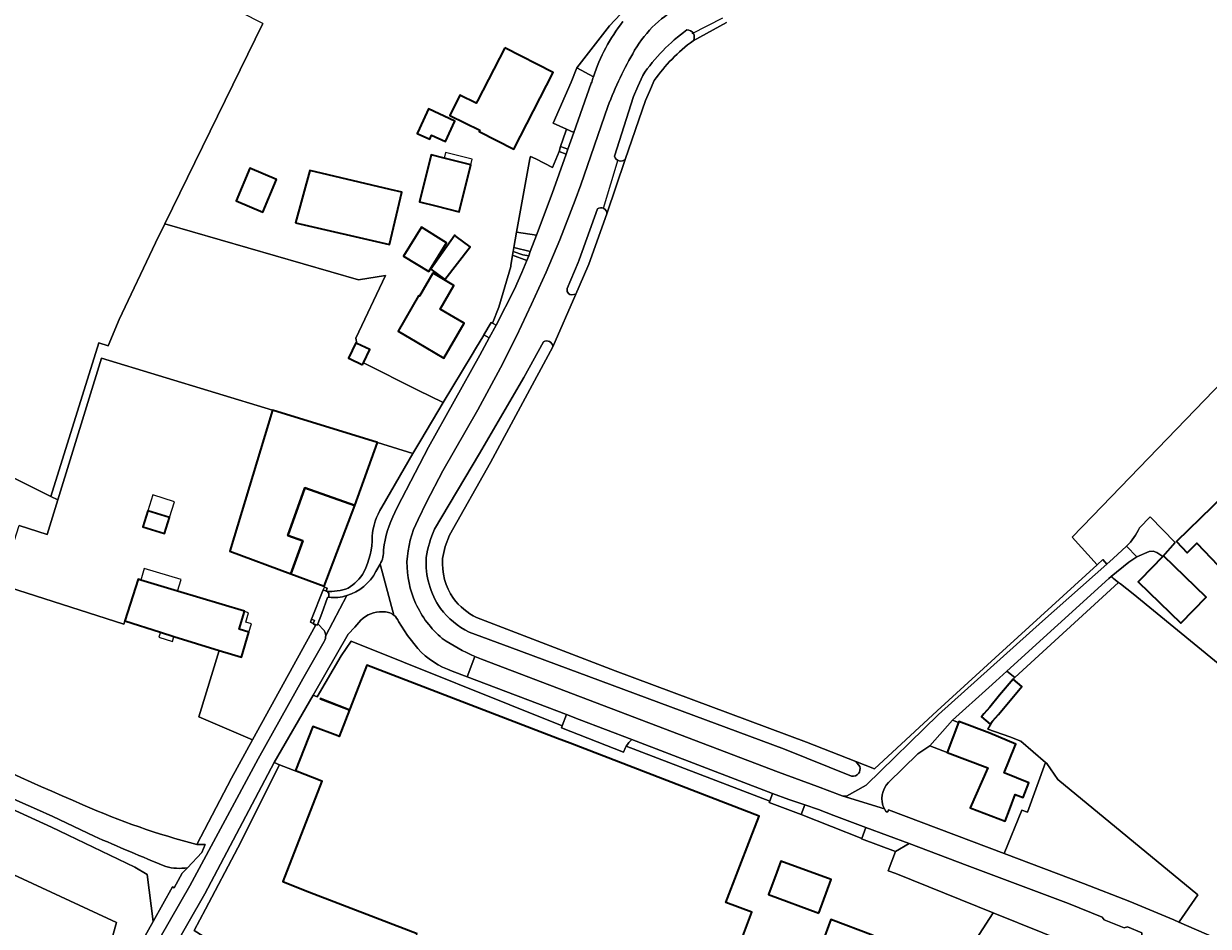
# Model space of a CAD drawing. Header units: metres. Extents: x 200176 to 205485, y 394066 to 399855.
# Tile 51 of 230: x 202694 to 202939, y 396227 to 396414. Entities that reach past the tile are written whole.
import ezdxf
from ezdxf.enums import TextEntityAlignment as Align

# ---------------------------------------------------------------- set-up
doc = ezdxf.new("R2010")
doc.units = ezdxf.units.M
for name, color, linetype, lineweight in [('B-WE-GR-BEPLANTING_CULTUUR_HEESTERS-GV', 90, 'Continuous', 18), ('B-WE-GR-FRUITTEELT-GV', 40, 'Continuous', 13), ('B-WE-GR-GRAS-GV', 60, 'Continuous', 13), ('B-WE-GW-TALUD_KRUIN-G', 90, 'Continuous', 18), ('B-WE-IE-TERREINAFSCHEIDING_KUNSTMATIG_HEKWERK-G', 20, 'IE-TERREINAFSCHEIDING-KUNSTMATIG', 18), ('B-WE-IE-TERREINAFSCHEIDING_KUNSTMATIG_MUUR-GV', 90, 'Continuous', 18), ('B-WE-KW-KUNSTWERK_DUIKER-G', 170, 'Continuous', 18), ('B-WE-OG-BEBOUWING-GV', 7, 'Continuous', 35), ('B-WE-OG-BEBOUWING-T18', 10, 'Continuous', 18), ('B-WE-OG-BEBOUWING_LUIFEL-GV', 7, 'Continuous', 18), ('B-WE-OG-TERREIN_CULTUURSCHEIDING-GV', 7, 'Continuous', 18), ('B-WE-OG-TERREIN_ERF-GV', 7, 'Continuous', 18), ('B-WE-OG-TOPOGRAFIE-T18', 10, 'Continuous', 18), ('B-WE-OG-WATER_SLOOT-GV', 120, 'Continuous', 18), ('B-WE-OG-WEG-GV', 7, 'Continuous', 18), ('B-WE-VH-GOOT-G', 170, 'Continuous', 18), ('B-WE-VH-VERHARDING_ASFALT-GV', 252, 'Continuous', 18), ('B-WE-VH-VERHARDING_BETONSTRAATSTEEN-GV', 252, 'Continuous', 18), ('B-WE-VH-VERHARDING_FUNDERING_ZAND-GV', 7, 'Continuous', 18), ('B-WE-VH-VERHARDING_HALFVERHARDING_GRIND-GV', 252, 'Continuous', 18), ('B-WE-VH-VERHARDING_TEGEL-GV', 252, 'Continuous', 18)]:
    doc.layers.add(name, color=color, linetype=linetype, lineweight=lineweight)
doc.styles.add('NLCS-ISO-M20-T18', font='NLCS-ISO.ttf', dxfattribs={"height": 0.036})
doc.linetypes.add('IE-TERREINAFSCHEIDING-KUNSTMATIG', pattern='A,4,[82,NLCS.shx,S=0.75,R=90,X=0,Y=0],4,-2', length=10)

msp = doc.modelspace()

# ---------------------------------------------------------------- linework, layer by layer
at = {"layer": 'B-WE-GR-BEPLANTING_CULTUUR_HEESTERS-GV', "flags": 128}
for points in [[(202847.294, 396431.358), (202845.202, 396430.842), (202831.095, 396426.418), (202825.894, 396423.697), (202824.369, 396422.807), (202820.828, 396420.069), (202815.049, 396413.807), (202808.252, 396405.121)], [(202808.252, 396405.121), (202811.699, 396403.277)]]:
    msp.add_lwpolyline(points, dxfattribs=at)
at = {"layer": 'B-WE-GR-BEPLANTING_CULTUUR_HEESTERS-GV'}
msp.add_lwpolyline([(202811.699, 396403.277, -0.0845475), (202817.804, 396414.696)], format="xyb", dxfattribs=at)
at = {"layer": 'B-WE-GR-BEPLANTING_CULTUUR_HEESTERS-GV', "flags": 128}
msp.add_lwpolyline([(202897.446, 396279.955), (202899.093, 396278.678), (202920.598, 396298.388), (202919.632, 396299.149), (202919.467, 396299.295), (202919.12, 396299.603), (202918.638, 396299.209)], close=True, dxfattribs=at)
at = {"layer": 'B-WE-GR-FRUITTEELT-GV', "flags": 128}
for points in [[(202740.983, 396265.691), (202729.884, 396270.495), (202734.05, 396284.261), (202724.709, 396287.124), (202721.893, 396288.025), (202714.521, 396290.384), (202714.313, 396289.737), (202688.654, 396297.957), (202690.564, 396303.918), (202646.123, 396325.828), (202614.029, 396342.983), (202609.623, 396335.41), (202606.127, 396337.463), (202590.665, 396312.497)], [(202729.439, 396244.043), (202736.618, 396257.748), (202740.983, 396265.691)]]:
    msp.add_lwpolyline(points, dxfattribs=at)
at = {"layer": 'B-WE-GR-FRUITTEELT-GV'}
for points in [[(202637.913, 396283.777, 0.0131163), (202705.838, 396252.265)], [(202705.838, 396252.265, 0.0428361), (202729.439, 396244.043)]]:
    msp.add_lwpolyline(points, format="xyb", dxfattribs=at)
at = {"layer": 'B-WE-GR-GRAS-GV', "flags": 128}
for points in [[(202642.858, 396355.897), (202639.588, 396348.504), (202638.736, 396346.701), (202649.711, 396340.916), (202699.146, 396316.228), (202709.096, 396348.088), (202711.062, 396347.424), (202713.374, 396352.932), (202720.901, 396368.84), (202722.834, 396372.79), (202743.141, 396414.291), (202741.61, 396415.098), (202719.641, 396426.686), (202693.943, 396440.536), (202685.608, 396429.162), (202664.82, 396400.24), (202657.105, 396389.534), (202655.284, 396387.008), (202651.661, 396381.788), (202636.55, 396359.238)], [(202764.005, 396343.946), (202763.801, 396343.522), (202761.129, 396344.808), (202760.932, 396344.903), (202762.44, 396348.038), (202762.638, 396347.943), (202762.443, 396349.053), (202768.602, 396362.032), (202762.965, 396361.171), (202722.834, 396372.79), (202720.901, 396368.84), (202713.374, 396352.932), (202711.062, 396347.424), (202709.096, 396348.088), (202699.146, 396316.228), (202700.623, 396315.528), (202709.656, 396344.875), (202745.114, 396334.136), (202766.931, 396327.424), (202774.266, 396325.15), (202775.881, 396327.867), (202780.574, 396335.701), (202775.264, 396338.284)], [(202700.623, 396315.528), (202699.146, 396316.228), (202649.711, 396340.916), (202638.736, 396346.701), (202639.588, 396348.504), (202642.858, 396355.897), (202636.55, 396359.238), (202635.044, 396360.033), (202626.929, 396348.065), (202617.674, 396356.428), (202616.203, 396354.473), (202606.127, 396337.463), (202609.623, 396335.41), (202614.029, 396342.983), (202646.123, 396325.828), (202690.564, 396303.918), (202692.565, 396310.163), (202698.428, 396308.284)], [(202933.121, 396227.931), (202933.171, 396227.993), (202937.062, 396233.545), (202908.003, 396257.526), (202905.722, 396260.837), (202905.508, 396261.02), (202901.74, 396250.746), (202900.59, 396251.164), (202896.924, 396242.128), (202913.35, 396235.942), (202922.941, 396232.203), (202932.112, 396228.371)]]:
    msp.add_lwpolyline(points, close=True, dxfattribs=at)
for points in [[(202839.297, 396414.538), (202832.401, 396410.731)], [(202824.331, 396402.464), (202823.312, 396400.179), (202822.493, 396398.342), (202818.32, 396386.12), (202814.522, 396374.807), (202810.77, 396364.42), (202810.554, 396363.916), (202808.079, 396358.144), (202803.322, 396347.242), (202790.343, 396323.219), (202781.869, 396308.184), (202780.978, 396305.802), (202780.389, 396303.329)], [(202787.439, 396291.095), (202795.522, 396287.988), (202816.19, 396280.044), (202855.909, 396265.259), (202866.122, 396261.257), (202869.972, 396259.722), (202883.004, 396271.72), (202895, 396282.752), (202916.185, 396302.032), (202910.992, 396307.738), (202915.195, 396312.103), (202944.24, 396342.22)], [(202941.284, 396281.59), (202923.632, 396296.038), (202920.996, 396298.075), (202920.598, 396298.388), (202899.093, 396278.678), (202898.762, 396278.287), (202900.566, 396276.764), (202897.768, 396273.451), (202895.699, 396271.001), (202894.487, 396269.567), (202893.487, 396267.961), (202898.065, 396266.316), (202900.341, 396265.415), (202905.508, 396261.02), (202905.722, 396260.837), (202908.003, 396257.526), (202937.062, 396233.545), (202933.171, 396227.993), (202933.121, 396227.931), (202940.45, 396224.737)], [(202599.52, 396293.294), (202699.282, 396247.584), (202716.562, 396239.34), (202719.13, 396237.798), (202720.389, 396228.038), (202724.408, 396235.226), (202724.752, 396235.056), (202726.393, 396238.042), (202727.488, 396239.204)], [(202693, 396199.5), (202696, 396201.5), (202697, 396204.556), (202696, 396207), (202696, 396208.5), (202697.5, 396209.5), (202698.5, 396211), (202698, 396212.079), (202698, 396213), (202700, 396214), (202703.83, 396214.5), (202708.663, 396213.138), (202712.768, 396227.804), (202586.991, 396286.183)], [(202771.706, 396217.244), (202774.056, 396222.773), (202775.153, 396225.552), (202751.935, 396234.503), (202747.275, 396236.315), (202755.373, 396257.136), (202746.579, 396260.572), (202737.966, 396243.294), (202731.272, 396230.623), (202728.913, 396226.159), (202730.766, 396224.973)], [(202708.122, 396245.75), (202699.579, 396249.791)], [(202960.654, 396204.11), (202936.11, 396215.206), (202916.656, 396223.698), (202915.251, 396221.519), (202894.636, 396229.835), (202876.563, 396201.936), (202866.06, 396205.906), (202857.02, 396182.166), (202852.232, 396184.127), (202852.299, 396184.301), (202854.29, 396188.404), (202784.682, 396215.122), (202784.117, 396215.339), (202783.374, 396214.426), (202780.476, 396214.505)]]:
    msp.add_lwpolyline(points, dxfattribs=at)
at = {"layer": 'B-WE-GR-GRAS-GV'}
for points in [[(202832.401, 396410.731, 0.0840412), (202824.331, 396402.464)], [(202780.389, 396303.329, 0.1633164), (202782.661, 396295.049)], [(202699.579, 396249.791, -0.0060244), (202591.034, 396300.09)], [(202782.661, 396295.049, 0.1117717), (202787.439, 396291.095)], [(202723.033, 396239.417, -0.0053501), (202708.122, 396245.75)], [(202727.488, 396239.204, -0.1039374), (202723.033, 396239.417)]]:
    msp.add_lwpolyline(points, format="xyb", dxfattribs=at)
at = {"layer": 'B-WE-GW-TALUD_KRUIN-G'}
for points in [[(202591.034, 396300.09, 0.0060244), (202699.579, 396249.791)], [(202708.122, 396245.75, 0.0053501), (202723.033, 396239.417)], [(202723.033, 396239.417, 0.1039374), (202727.488, 396239.204)]]:
    msp.add_lwpolyline(points, format="xyb", dxfattribs=at)
at = {"layer": 'B-WE-GW-TALUD_KRUIN-G', "flags": 128}
for points in [[(202711.595, 396212.312), (202715.966, 396220.129), (202718.451, 396224.572), (202720.389, 396228.038), (202719.13, 396237.798), (202716.562, 396239.34), (202699.282, 396247.584), (202599.52, 396293.294)], [(202699.579, 396249.791), (202708.122, 396245.75)]]:
    msp.add_lwpolyline(points, dxfattribs=at)
at = {"layer": 'B-WE-IE-TERREINAFSCHEIDING_KUNSTMATIG_HEKWERK-G', "flags": 128}
for points in [[(202740.983, 396265.691), (202754.039, 396289.45), (202753.603, 396289.88)], [(202729.439, 396244.043), (202736.618, 396257.748), (202740.983, 396265.691)], [(202737.966, 396243.294), (202746.579, 396260.572)], [(202737.966, 396243.294), (202731.272, 396230.623)], [(202874.403, 396237.997), (202915.251, 396221.519)], [(202731.272, 396230.623), (202728.913, 396226.159)]]:
    msp.add_lwpolyline(points, dxfattribs=at)
at = {"layer": 'B-WE-IE-TERREINAFSCHEIDING_KUNSTMATIG_MUUR-GV', "flags": 128}
for points in [[(202755.654, 396296.811), (202756.268, 396296.57), (202756.508, 396297.185), (202755.894, 396297.425)], [(202753.603, 396289.88), (202753.849, 396290.479), (202753.25, 396290.725), (202753.004, 396290.126)], [(202755.1, 396274.335), (202755.042, 396274.187), (202760.806, 396271.929), (202760.879, 396272.115)]]:
    msp.add_lwpolyline(points, close=True, dxfattribs=at)
at = {"layer": 'B-WE-KW-KUNSTWERK_DUIKER-G', "flags": 128}
for points in [[(202832.18, 396412.23), (202838.53, 396415.49)], [(202813.77, 396375.98), (202816.86, 396386.08)]]:
    msp.add_lwpolyline(points, dxfattribs=at)
at = {"layer": 'B-WE-OG-BEBOUWING-GV', "flags": 128}
for points in [[(202793.353, 396409.253), (202787.64, 396398.264), (202787.376, 396397.767), (202784.033, 396399.463), (202781.908, 396395.255), (202788.153, 396392.175), (202788.011, 396391.901), (202795.191, 396388.218), (202803.35, 396404.125)], [(202778.136, 396391.148), (202781.016, 396389.815), (202782.982, 396394.075), (202777.471, 396396.617), (202775.6, 396392.563), (202775.159, 396391.497), (202777.782, 396390.292)], [(202779.01, 396376.464), (202783.865, 396375.267), (202786.267, 396385.007), (202780.758, 396386.365), (202778.028, 396387.038), (202775.627, 396377.298)], [(202746.003, 396381.972), (202740.419, 396384.31), (202737.587, 396377.548), (202743.171, 396375.21)], [(202749.939, 396372.97), (202769.421, 396368.438), (202771.957, 396379.338), (202769.522, 396379.905), (202752.882, 396383.809)], [(202777.555, 396362.848), (202781.247, 396368.797), (202776.038, 396372.03), (202772.346, 396366.081)], [(202777.98, 396363.343), (202780.872, 396361.194), (202786.159, 396367.991), (202783.267, 396370.14), (202782.953, 396370.373)], [(202775.066, 396348.206), (202780.66, 396344.92), (202784.909, 396352.155), (202782.753, 396353.421), (202779.919, 396355.086), (202782.784, 396359.963), (202778.594, 396362.425), (202778.42, 396362.527), (202775.604, 396357.734), (202775.457, 396357.816), (202771.198, 396350.478)], [(202763.801, 396343.522), (202764.005, 396343.946), (202765.31, 396346.657), (202762.638, 396347.943), (202762.44, 396348.038), (202760.932, 396344.903), (202761.129, 396344.808)], [(202745.114, 396334.136), (202736.27, 396304.839), (202748.932, 396300.169), (202751.45, 396306.997), (202748.351, 396308.14), (202751.857, 396317.984), (202762.199, 396314.342), (202766.931, 396327.424)], [(202942.769, 396300.398), (202955.697, 396312.494), (202957.94, 396310.096), (202962.098, 396314.055), (202949.864, 396327.154), (202945.646, 396323.049), (202947.432, 396321.214), (202932.62, 396306.836), (202934.844, 396304.545), (202936.853, 396306.496)], [(202748.932, 396300.169), (202755.836, 396297.573), (202762.199, 396314.342), (202751.857, 396317.984), (202748.351, 396308.14), (202751.45, 396306.997)], [(202719.282, 396313.228), (202718.247, 396309.926), (202722.775, 396308.507), (202723.81, 396311.809)], [(202929.951, 396303.9), (202929.819, 396303.764), (202925.099, 396298.9), (202924.713, 396298.502), (202933.537, 396289.938), (202938.82, 396295.294)], [(202734.05, 396284.261), (202736.647, 396283.465), (202738.705, 396282.847), (202740.263, 396288.037), (202738.205, 396288.655), (202739.303, 396292.315), (202739.33, 396292.405), (202725.459, 396296.574), (202717.808, 396298.874), (202717.292, 396299.036), (202714.521, 396290.384), (202721.893, 396288.025), (202724.709, 396287.124)], [(202895.964, 396274.975), (202893.895, 396272.525), (202892.683, 396271.091), (202892.205, 396270.525), (202894.008, 396269.001), (202894.487, 396269.567), (202895.699, 396271.001), (202897.768, 396273.451), (202900.566, 396276.764), (202898.762, 396278.287)], [(202885.058, 396263.126), (202893.498, 396259.909), (202889.826, 396251.622), (202897.092, 396248.854), (202897.982, 396251.19), (202899.195, 396254.37), (202900.817, 396253.731), (202902.031, 396256.781), (202896.906, 396258.853), (202899.136, 396264.37), (202899.331, 396264.834), (202893.961, 396267.094), (202887.505, 396269.522), (202887.413, 396269.302)], [(202858.47, 396229.782), (202861.037, 396236.73), (202850.592, 396240.59), (202849.726, 396238.245), (202848.024, 396233.639)]]:
    msp.add_lwpolyline(points, close=True, dxfattribs=at)
for points in [[(202840.027, 396217.785), (202844.561, 396229.961), (202839.174, 396231.967), (202844.277, 396245.235), (202846.072, 396249.902), (202806.851, 396265.003), (202804.223, 396266.015), (202764.738, 396281.217), (202758.983, 396266.419), (202758.69, 396266.53), (202753.481, 396268.507), (202749.903, 396259.391), (202755.406, 396257.221), (202755.373, 396257.136), (202747.275, 396236.315), (202751.935, 396234.503), (202775.153, 396225.552)], [(202869.751, 396225.161), (202860.931, 396228.446), (202859.186, 396223.76)]]:
    msp.add_lwpolyline(points, dxfattribs=at)
at = {"layer": 'B-WE-OG-BEBOUWING_LUIFEL-GV', "flags": 128}
for points in [[(202780.758, 396386.365), (202786.267, 396385.007), (202786.554, 396386.172), (202781.045, 396387.531)], [(202719.282, 396313.228), (202723.81, 396311.809), (202724.845, 396315.11), (202720.317, 396316.53)], [(202717.808, 396298.874), (202725.459, 396296.574), (202726.184, 396298.987), (202718.532, 396301.286)], [(202738.205, 396288.655), (202740.263, 396288.037), (202740.785, 396289.776), (202739.596, 396290.133), (202740.172, 396292.054), (202739.303, 396292.315)], [(202724.709, 396287.124), (202721.893, 396288.025), (202721.561, 396286.986), (202724.379, 396286.087)]]:
    msp.add_lwpolyline(points, close=True, dxfattribs=at)
at = {"layer": 'B-WE-OG-TERREIN_CULTUURSCHEIDING-GV'}
for points in [[(202591.034, 396300.09, 0.0060244), (202699.579, 396249.791)], [(202705.838, 396252.265, -0.0131163), (202637.913, 396283.777)], [(202729.439, 396244.043, -0.0428361), (202705.838, 396252.265)], [(202708.122, 396245.75, 0.0053501), (202723.033, 396239.417)], [(202723.033, 396239.417, 0.1039374), (202727.488, 396239.204)]]:
    msp.add_lwpolyline(points, format="xyb", dxfattribs=at)
at = {"layer": 'B-WE-OG-TERREIN_CULTUURSCHEIDING-GV', "flags": 128}
for points in [[(202586.991, 396286.183), (202712.768, 396227.804), (202708.663, 396213.138), (202711.595, 396212.312), (202715.966, 396220.129), (202718.451, 396224.572), (202720.389, 396228.038), (202719.13, 396237.798), (202716.562, 396239.34), (202699.282, 396247.584), (202599.52, 396293.294)], [(202699.579, 396249.791), (202708.122, 396245.75)], [(202727.488, 396239.204), (202730.488, 396242.385), (202731.201, 396244.043), (202729.439, 396244.043)]]:
    msp.add_lwpolyline(points, dxfattribs=at)
at = {"layer": 'B-WE-OG-TERREIN_ERF-GV', "flags": 128}
for points in [[(202743.141, 396414.291), (202722.834, 396372.79), (202762.965, 396361.171), (202768.602, 396362.032), (202762.443, 396349.053), (202762.638, 396347.943), (202765.31, 396346.657), (202764.005, 396343.946), (202775.264, 396338.284), (202780.574, 396335.701), (202786.533, 396345.648), (202787.227, 396346.795), (202788.942, 396349.661), (202788.99, 396349.743), (202790.5, 396352.303), (202790.763, 396352.148), (202792.117, 396355.495), (202794.547, 396363.938), (202794.592, 396364.108), (202794.932, 396366.245), (202794.999, 396366.665), (202795.062, 396367.03), (202795.199, 396367.823), (202795.754, 396371.036), (202798.532, 396386.265), (202798.659, 396386.704), (202799.75, 396386.214), (202803.225, 396384.429), (202804.572, 396387.774), (202804.89, 396388.778), (202805.969, 396391.949), (202806.128, 396392.387), (202803.381, 396393.604), (202807.078, 396402.174), (202808.252, 396405.121), (202815.049, 396413.807), (202820.828, 396420.069)], [(202767.805, 396313.972), (202774.266, 396325.15), (202766.931, 396327.424), (202762.199, 396314.342), (202755.836, 396297.573), (202748.932, 396300.169), (202736.27, 396304.839), (202745.114, 396334.136), (202709.656, 396344.875), (202700.623, 396315.528), (202698.428, 396308.284), (202692.565, 396310.163)], [(202944.24, 396342.22), (202915.195, 396312.103), (202910.992, 396307.738), (202916.185, 396302.032), (202917.361, 396303.102), (202918.2, 396302.19), (202919.507, 396303.349), (202922.288, 396305.879)], [(202924.961, 396309.696), (202927.185, 396311.958), (202932.379, 396306.677), (202929.819, 396303.764)], [(202929.819, 396303.764), (202928.557, 396304.572), (202927.78, 396304.841), (202926.959, 396304.816), (202924.43, 396303.661), (202922.745, 396302.561), (202919.12, 396299.603), (202919.467, 396299.295), (202919.632, 396299.149), (202920.598, 396298.388), (202920.996, 396298.075), (202923.632, 396296.038), (202941.284, 396281.59)], [(202688.654, 396297.957), (202714.313, 396289.737), (202714.521, 396290.384), (202717.292, 396299.036), (202717.808, 396298.874), (202725.459, 396296.574), (202739.33, 396292.405), (202739.303, 396292.315), (202738.205, 396288.655), (202740.263, 396288.037), (202738.705, 396282.847), (202736.647, 396283.465), (202734.05, 396284.261), (202729.884, 396270.495), (202740.983, 396265.691), (202754.039, 396289.45), (202753.603, 396289.88), (202753.004, 396290.126), (202753.25, 396290.725)], [(202753.25, 396290.725), (202755.654, 396296.811), (202755.894, 396297.425), (202756.508, 396297.185), (202756.268, 396296.57)], [(202817.97, 396263.157), (202805.09, 396268.232), (202805.247, 396268.633), (202761.486, 396286.162), (202759.362, 396283.173), (202754.389, 396274.63), (202753.594, 396274.959), (202745.482, 396261.001), (202746.579, 396260.572), (202755.373, 396257.136), (202755.406, 396257.221), (202749.903, 396259.391), (202753.481, 396268.507), (202758.69, 396266.53), (202758.983, 396266.419), (202764.738, 396281.217), (202804.223, 396266.015), (202806.851, 396265.003), (202846.072, 396249.902), (202844.277, 396245.235), (202839.174, 396231.967), (202844.561, 396229.961), (202840.027, 396217.785)], [(202893.895, 396272.525), (202895.964, 396274.975), (202898.762, 396278.287), (202899.093, 396278.678), (202897.446, 396279.955), (202895.203, 396277.917), (202893.751, 396276.611), (202886.151, 396269.778), (202887.413, 396269.302), (202887.505, 396269.522), (202893.961, 396267.094), (202899.331, 396264.834), (202899.136, 396264.37), (202896.906, 396258.853), (202902.031, 396256.781), (202900.817, 396253.731), (202899.195, 396254.37), (202897.982, 396251.19), (202897.092, 396248.854), (202889.826, 396251.622), (202893.498, 396259.909), (202885.058, 396263.126), (202881.454, 396264.511), (202879.011, 396262.818), (202872.933, 396256.869)], [(202872.131, 396251.284), (202872.392, 396250.774), (202872.756, 396250.789), (202872.913, 396251.171), (202896.924, 396242.128), (202900.59, 396251.164), (202901.74, 396250.746), (202905.508, 396261.02), (202900.341, 396265.415), (202898.065, 396266.316), (202893.487, 396267.961), (202894.487, 396269.567), (202894.008, 396269.001), (202892.205, 396270.525), (202892.683, 396271.091), (202893.895, 396272.525)], [(202894.636, 396229.835), (202874.403, 396237.997), (202872.82, 396238.586), (202874.338, 396242.575), (202867.337, 396245.159), (202867.369, 396245.246), (202854.762, 396250.213), (202848.164, 396252.754), (202848.266, 396253.02), (202818.529, 396264.414)], [(202876.563, 396201.936), (202894.636, 396229.835)], [(202859.186, 396223.76), (202860.931, 396228.446), (202869.751, 396225.161)]]:
    msp.add_lwpolyline(points, dxfattribs=at)
for points in [[(202787.64, 396398.264), (202793.353, 396409.253), (202803.35, 396404.125), (202795.191, 396388.218), (202788.011, 396391.901), (202788.153, 396392.175), (202781.908, 396395.255), (202784.033, 396399.463), (202787.376, 396397.767)], [(202775.159, 396391.497), (202775.6, 396392.563), (202777.471, 396396.617), (202782.982, 396394.075), (202781.016, 396389.815), (202778.136, 396391.148), (202777.782, 396390.292)], [(202786.267, 396385.007), (202783.865, 396375.267), (202779.01, 396376.464), (202775.627, 396377.298), (202778.028, 396387.038), (202780.758, 396386.365)], [(202746.003, 396381.972), (202743.171, 396375.21), (202737.587, 396377.548), (202740.419, 396384.31)], [(202769.522, 396379.905), (202771.957, 396379.338), (202769.421, 396368.438), (202749.939, 396372.97), (202752.882, 396383.809)], [(202776.038, 396372.03), (202781.247, 396368.797), (202777.555, 396362.848), (202772.346, 396366.081)], [(202783.267, 396370.14), (202786.159, 396367.991), (202780.872, 396361.194), (202777.98, 396363.343), (202782.953, 396370.373)], [(202784.909, 396352.155), (202780.66, 396344.92), (202775.066, 396348.206), (202771.198, 396350.478), (202775.457, 396357.816), (202775.604, 396357.734), (202778.42, 396362.527), (202778.594, 396362.425), (202782.784, 396359.963), (202779.919, 396355.086), (202782.753, 396353.421)], [(202949.864, 396327.154), (202962.098, 396314.055), (202957.94, 396310.096), (202955.697, 396312.494), (202942.769, 396300.398), (202936.853, 396306.496), (202934.844, 396304.545), (202932.62, 396306.836), (202947.432, 396321.214), (202945.646, 396323.049)], [(202723.81, 396311.809), (202722.775, 396308.507), (202718.247, 396309.926), (202719.282, 396313.228)], [(202929.819, 396303.764), (202929.951, 396303.9), (202938.82, 396295.294), (202933.537, 396289.938), (202924.713, 396298.502), (202925.099, 396298.9)], [(202755.042, 396274.187), (202755.1, 396274.335), (202760.879, 396272.115), (202760.806, 396271.929)], [(202848.024, 396233.639), (202849.726, 396238.245), (202850.592, 396240.59), (202861.037, 396236.73), (202858.47, 396229.782)]]:
    msp.add_lwpolyline(points, close=True, dxfattribs=at)
at = {"layer": 'B-WE-OG-TERREIN_ERF-GV'}
for points in [[(202765.835, 396307.898, -0.1225311), (202767.805, 396313.972)], [(202764.105, 396300.52, 0.1117071), (202765.835, 396307.898)], [(202922.288, 396305.879, 0.0912607), (202924.961, 396309.696)], [(202760.807, 396297.194, 0.124993), (202764.105, 396300.52)], [(202756.268, 396296.57, 0.1221377), (202760.807, 396297.194)], [(202818.529, 396264.414, 0.0623665), (202817.97, 396263.157)], [(202872.933, 396256.869, 0.3244103), (202872.049, 396251.439)], [(202872.049, 396251.439, 0.0074157), (202872.131, 396251.284)]]:
    msp.add_lwpolyline(points, format="xyb", dxfattribs=at)
at = {"layer": 'B-WE-OG-WATER_SLOOT-GV'}
for points in [[(202831.083, 396412.967, 0.0890984), (202821.931, 396403.533)], [(202824.331, 396402.464, -0.0840412), (202832.401, 396410.731)], [(202832.401, 396410.731, 0.6155652), (202831.083, 396412.967)], [(202816.073, 396386.778, 0.5572319), (202818.32, 396386.12)], [(202814.522, 396374.807, 0.5914176), (202812.522, 396375.866)], [(202803.322, 396347.242, 0.5599038), (202801.32, 396348.271)], [(202778.747, 396309.453, 0.0652028), (202777.006, 396303.52)], [(202777.006, 396303.52, 0.1668402), (202779.973, 396292.977)], [(202782.661, 396295.049, -0.1633164), (202780.389, 396303.329)], [(202779.973, 396292.977, 0.1118742), (202785.906, 396288.067)], [(202787.439, 396291.095, -0.1117717), (202782.661, 396295.049)], [(202865.264, 396258.193, 0.5693994), (202866.932, 396260.194)]]:
    msp.add_lwpolyline(points, format="xyb", dxfattribs=at)
at = {"layer": 'B-WE-OG-WATER_SLOOT-GV', "flags": 128}
for points in [[(202821.931, 396403.533), (202820.899, 396401.218), (202819.99, 396399.18), (202816.073, 396386.778)], [(202823.312, 396400.179), (202824.331, 396402.464)], [(202818.32, 396386.12), (202822.493, 396398.342), (202823.312, 396400.179)], [(202812.522, 396375.866), (202808.775, 396365.275), (202808.53, 396364.704), (202806.234, 396359.349), (202806.281, 396358.709), (202806.504, 396358.334), (202806.815, 396358.104), (202807.164, 396358.023), (202808.079, 396358.144), (202810.554, 396363.916)], [(202810.554, 396363.916), (202810.77, 396364.42), (202814.522, 396374.807)], [(202801.32, 396348.271), (202797.244, 396340.892), (202788.062, 396325.129), (202778.747, 396309.453)], [(202780.389, 396303.329), (202780.978, 396305.802), (202781.869, 396308.184), (202790.343, 396323.219), (202803.322, 396347.242)], [(202866.932, 396260.194), (202866.122, 396261.257), (202855.909, 396265.259), (202816.19, 396280.044), (202795.522, 396287.988), (202787.439, 396291.095)], [(202785.906, 396288.067), (202794.385, 396284.915)], [(202794.385, 396284.915), (202851.306, 396263.757), (202865.264, 396258.193)]]:
    msp.add_lwpolyline(points, dxfattribs=at)
at = {"layer": 'B-WE-OG-WEG-GV'}
for points in [[(202830.149, 396418.091, 0.1416971), (202820.251, 396408.751)], [(202821.931, 396403.533, -0.0890984), (202831.083, 396412.967)], [(202831.083, 396412.967, -0.6155652), (202832.401, 396410.731)], [(202820.251, 396408.751, 0.0395571), (202814.711, 396397.124)], [(202818.32, 396386.12, -0.5572319), (202816.073, 396386.778)], [(202812.522, 396375.866, -0.5914176), (202814.522, 396374.807)], [(202801.32, 396348.271, -0.5599038), (202803.322, 396347.242)], [(202775.34, 396311.417, 0.1073202), (202773.031, 396302.667)], [(202777.006, 396303.52, -0.0652028), (202778.747, 396309.453)], [(202773.031, 396302.667, 0.1081725), (202774.831, 396294.071)], [(202779.973, 396292.977, -0.1668402), (202777.006, 396303.52)], [(202774.831, 396294.071, 0.1130631), (202780.356, 396286.761)], [(202785.906, 396288.067, -0.1118742), (202779.973, 396292.977)], [(202767.959, 396292.289, 0.2106601), (202763.496, 396290.549)], [(202770.319, 396291.556, 0.1941317), (202767.959, 396292.289)], [(202771.289, 396290.241, 0.1254512), (202770.319, 396291.556)], [(202756.173, 396287.358, 0.124409), (202755.864, 396288.401)], [(202755.858, 396286.123, 0.1467205), (202756.173, 396287.358)], [(202780.356, 396286.761, 0.0510224), (202787.106, 396283.016)], [(202782.439, 396279.981, -0.1274163), (202775.254, 396284.692)], [(202787.106, 396283.016, 0.0096356), (202788.501, 396282.452)], [(202819.689, 396265.775, 0.0814005), (202818.529, 396264.414)], [(202866.932, 396260.194, -0.5693994), (202865.264, 396258.193)]]:
    msp.add_lwpolyline(points, format="xyb", dxfattribs=at)
at = {"layer": 'B-WE-OG-WEG-GV', "flags": 128}
for points in [[(202832.401, 396410.731), (202839.297, 396414.538)], [(202816.073, 396386.778), (202819.99, 396399.18), (202820.899, 396401.218), (202821.931, 396403.533)], [(202814.711, 396397.124), (202809.092, 396380.813), (202807.903, 396377.638), (202804.741, 396369.426), (202801.903, 396362.732), (202798.894, 396356.114), (202795.754, 396349.439), (202792.431, 396342.853), (202787.731, 396334.192), (202780.459, 396321.522), (202777.074, 396315.055), (202775.34, 396311.417)], [(202814.522, 396374.807), (202818.32, 396386.12)], [(202803.322, 396347.242), (202808.079, 396358.144), (202807.164, 396358.023), (202806.815, 396358.104), (202806.504, 396358.334), (202806.281, 396358.709), (202806.234, 396359.349), (202808.53, 396364.704), (202808.775, 396365.275), (202812.522, 396375.866)], [(202778.747, 396309.453), (202788.062, 396325.129), (202797.244, 396340.892), (202801.32, 396348.271)], [(202788.501, 396282.452), (202850.101, 396259.014), (202858.204, 396256.021), (202863.315, 396254.078), (202864.222, 396254.061), (202868.302, 396256.346), (202883.269, 396270.991), (202904.832, 396290.341), (202918.2, 396302.19), (202917.361, 396303.102), (202916.185, 396302.032), (202895, 396282.752), (202883.004, 396271.72), (202869.972, 396259.722), (202866.122, 396261.257), (202866.932, 396260.194)], [(202763.496, 396290.549), (202762.247, 396289.088), (202760.842, 396287.662), (202753.594, 396274.959), (202754.389, 396274.63)], [(202775.254, 396284.692), (202773.136, 396287.369), (202771.289, 396290.241)], [(202755.864, 396288.401), (202754.529, 396289.762), (202754.422, 396289.495), (202753.603, 396289.88), (202754.039, 396289.45), (202740.983, 396265.691), (202736.618, 396257.748), (202729.439, 396244.043), (202731.201, 396244.043), (202730.488, 396242.385), (202727.488, 396239.204), (202726.393, 396238.042), (202724.752, 396235.056), (202724.408, 396235.226), (202720.389, 396228.038), (202718.451, 396224.572), (202715.966, 396220.129), (202711.595, 396212.312), (202705.379, 396201.198), (202698.918, 396189.338)], [(202865.264, 396258.193), (202851.306, 396263.757), (202794.385, 396284.915), (202785.906, 396288.067)], [(202701.861, 396190.427), (202713.288, 396209.786), (202728, 396235.462), (202742.177, 396261.75), (202751.44, 396278.347), (202755.858, 396286.123)], [(202754.389, 396274.63), (202759.362, 396283.173), (202761.486, 396286.162), (202805.247, 396268.633), (202806.151, 396270.948), (202785.505, 396278.813), (202782.439, 396279.981)], [(202848.266, 396253.02), (202848.878, 396254.62), (202819.689, 396265.775)], [(202818.529, 396264.414), (202848.266, 396253.02)], [(202683.967, 396149.393), (202697.107, 396171.578), (202702.096, 396180.59), (202711.882, 396197.415), (202713.78, 396200.678), (202717.133, 396206.442), (202721.681, 396214.262), (202727.696, 396218.038), (202729.159, 396221.258), (202730.014, 396223.14), (202730.766, 396224.973), (202728.913, 396226.159), (202731.272, 396230.623), (202737.966, 396243.294), (202746.579, 396260.572), (202745.482, 396261.001), (202731.107, 396233.806), (202716.45, 396208.21), (202666.613, 396124.079)], [(202939.453, 396219.757), (202933.283, 396222.321), (202931.892, 396222.243), (202925.463, 396225.163), (202925.463, 396225.683), (202922.461, 396226.945), (202921.824, 396226.747), (202917.632, 396228.385), (202917.24, 396228.921), (202910.214, 396231.764), (202899.16, 396235.959), (202889.214, 396239.642), (202877.182, 396244.227), (202874.338, 396242.575), (202872.82, 396238.586), (202874.403, 396237.997), (202894.636, 396229.835), (202915.251, 396221.519), (202916.656, 396223.698), (202936.11, 396215.206), (202960.654, 396204.11)]]:
    msp.add_lwpolyline(points, dxfattribs=at)
for points in [[(202806.128, 396392.387), (202805.969, 396391.949), (202804.89, 396388.778), (202806.391, 396388.23), (202807.632, 396391.721)], [(202795.754, 396371.036), (202799.906, 396370.376), (202803.131, 396379.06), (202806.021, 396387.191), (202804.572, 396387.774), (202803.225, 396384.429), (202799.75, 396386.214), (202798.659, 396386.704), (202798.532, 396386.265)], [(202795.062, 396367.03), (202797.093, 396366.332), (202798.276, 396366.144), (202798.604, 396366.997), (202795.199, 396367.823)]]:
    msp.add_lwpolyline(points, close=True, dxfattribs=at)
at = {"layer": 'B-WE-VH-GOOT-G'}
for points in [[(202817.804, 396414.696, 0.0845475), (202811.699, 396403.277)], [(202811.699, 396403.277, 0.0078288), (202811.344, 396402.159)], [(202770.505, 396312.886, 0.0839907), (202768.157, 396305.168)], [(202767.453, 396302.154, 0.147334), (202768.157, 396305.168)], [(202760.539, 396295.645, 0.204723), (202766.571, 396300.628)], [(202756.817, 396295.288, 0.1168797), (202760.539, 396295.645)], [(202767.959, 396292.289, 0.2106601), (202763.496, 396290.549)], [(202770.319, 396291.556, 0.1941317), (202767.959, 396292.289)], [(202771.289, 396290.241, 0.1254512), (202770.319, 396291.556)], [(202775.254, 396284.692, 0.1274163), (202782.439, 396279.981)]]:
    msp.add_lwpolyline(points, format="xyb", dxfattribs=at)
at = {"layer": 'B-WE-VH-GOOT-G', "flags": 128}
for points in [[(202811.264, 396401.935), (202807.632, 396391.721)], [(202811.344, 396402.159), (202811.264, 396401.935)], [(202807.632, 396391.721), (202806.391, 396388.23)], [(202806.021, 396387.191), (202803.131, 396379.06), (202799.906, 396370.376)], [(202806.391, 396388.23), (202806.021, 396387.191)], [(202798.604, 396366.997), (202799.906, 396370.376)], [(202798.276, 396366.144), (202798.604, 396366.997)], [(202791.5, 396351.712), (202795.36, 396359.219), (202796.854, 396362.672), (202797.867, 396365.146)], [(202797.867, 396365.146), (202798.276, 396366.144)], [(202790.103, 396349.085), (202791.5, 396351.712)], [(202790.103, 396349.085), (202788.153, 396345.494), (202777.508, 396326.42), (202771.973, 396315.754), (202771.184, 396314.348), (202770.505, 396312.886)], [(202766.571, 396300.628), (202767.453, 396302.154)], [(202762.247, 396289.088), (202763.496, 396290.549)], [(202771.289, 396290.241), (202773.136, 396287.369), (202775.254, 396284.692)], [(202782.439, 396279.981), (202785.505, 396278.813)], [(202785.505, 396278.813), (202806.151, 396270.948)], [(202808.782, 396269.943), (202806.151, 396270.948)], [(202819.689, 396265.775), (202808.782, 396269.943)], [(202848.878, 396254.62), (202819.689, 396265.775)], [(202852.205, 396253.349), (202848.878, 396254.62)], [(202872.913, 396251.171), (202896.924, 396242.128)], [(202896.924, 396242.128), (202913.35, 396235.942)], [(202922.941, 396232.203), (202913.35, 396235.942)], [(202922.941, 396232.203), (202932.112, 396228.371), (202940.45, 396224.737), (202941.892, 396224.1)]]:
    msp.add_lwpolyline(points, dxfattribs=at)
at = {"layer": 'B-WE-VH-VERHARDING_ASFALT-GV'}
for points in [[(202820.251, 396408.751, -0.1416971), (202830.149, 396418.091)], [(202817.804, 396414.696, 0.0845475), (202811.699, 396403.277)], [(202814.711, 396397.124, -0.0395571), (202820.251, 396408.751)], [(202811.699, 396403.277, 0.0078288), (202811.344, 396402.159)], [(202770.505, 396312.886, 0.0839907), (202768.157, 396305.168)], [(202773.031, 396302.667, -0.1073202), (202775.34, 396311.417)], [(202768.157, 396305.168, -0.147334), (202767.453, 396302.154)], [(202774.831, 396294.071, -0.1081725), (202773.031, 396302.667)], [(202766.571, 396300.628, -0.204723), (202760.539, 396295.645)], [(202756.84, 396295.785, 0.41617), (202756.268, 396296.57)], [(202760.539, 396295.645, -0.1168797), (202756.817, 396295.288)], [(202780.356, 396286.761, -0.1130631), (202774.831, 396294.071)], [(202763.496, 396290.549, -0.2106601), (202767.959, 396292.289)], [(202767.959, 396292.289, -0.1941317), (202770.319, 396291.556)], [(202770.319, 396291.556, -0.1254512), (202771.289, 396290.241)], [(202755.864, 396288.401, -0.124409), (202756.173, 396287.358)], [(202756.173, 396287.358, -0.1467205), (202755.858, 396286.123)], [(202787.106, 396283.016, -0.0510224), (202780.356, 396286.761)], [(202775.254, 396284.692, 0.1274163), (202782.439, 396279.981)], [(202788.501, 396282.452, -0.0096356), (202787.106, 396283.016)], [(202872.131, 396251.284, -0.0074157), (202872.049, 396251.439)]]:
    msp.add_lwpolyline(points, format="xyb", dxfattribs=at)
at = {"layer": 'B-WE-VH-VERHARDING_ASFALT-GV', "flags": 128}
for points in [[(202811.344, 396402.159), (202811.264, 396401.935), (202807.632, 396391.721), (202806.391, 396388.23), (202806.021, 396387.191), (202803.131, 396379.06), (202799.906, 396370.376), (202798.604, 396366.997), (202798.276, 396366.144), (202797.867, 396365.146), (202796.854, 396362.672), (202795.36, 396359.219), (202791.5, 396351.712), (202790.103, 396349.085), (202788.153, 396345.494), (202777.508, 396326.42), (202771.973, 396315.754), (202771.184, 396314.348), (202770.505, 396312.886)], [(202775.34, 396311.417), (202777.074, 396315.055), (202780.459, 396321.522), (202787.731, 396334.192), (202792.431, 396342.853), (202795.754, 396349.439), (202798.894, 396356.114), (202801.903, 396362.732), (202804.741, 396369.426), (202807.903, 396377.638), (202809.092, 396380.813), (202814.711, 396397.124)], [(202770.319, 396291.556), (202767.453, 396302.154), (202766.571, 396300.628)], [(202767.453, 396302.154), (202770.319, 396291.556)], [(202756.268, 396296.57), (202755.654, 396296.811), (202753.25, 396290.725), (202753.849, 396290.479), (202753.603, 396289.88), (202754.422, 396289.495), (202754.529, 396289.762), (202755.386, 396291.911), (202756.581, 396295.247), (202756.817, 396295.288), (202756.84, 396295.785)], [(202756.817, 396295.288), (202756.581, 396295.247), (202755.386, 396291.911), (202754.529, 396289.762), (202755.864, 396288.401)], [(202756.173, 396287.358), (202760.539, 396295.645)], [(202760.539, 396295.645), (202756.173, 396287.358)], [(202755.858, 396286.123), (202751.44, 396278.347), (202742.177, 396261.75), (202728, 396235.462), (202713.288, 396209.786), (202701.861, 396190.427), (202697.371, 396182.821), (202697.068, 396182.309), (202695.965, 396180.44), (202663.758, 396125.879), (202666.613, 396124.079), (202716.45, 396208.21), (202731.107, 396233.806), (202745.482, 396261.001), (202753.594, 396274.959), (202760.842, 396287.662), (202762.247, 396289.088), (202763.496, 396290.549)], [(202771.289, 396290.241), (202773.136, 396287.369), (202775.254, 396284.692)], [(202782.439, 396279.981), (202785.505, 396278.813), (202787.106, 396283.016)], [(202787.106, 396283.016), (202785.505, 396278.813), (202806.151, 396270.948), (202808.782, 396269.943), (202819.689, 396265.775), (202848.878, 396254.62), (202852.205, 396253.349), (202855.563, 396252.228), (202858.378, 396251.289), (202861.565, 396250), (202868.24, 396247.532), (202877.182, 396244.227), (202889.214, 396239.642), (202899.16, 396235.959), (202910.214, 396231.764), (202917.24, 396228.921), (202917.632, 396228.385), (202921.824, 396226.747), (202922.461, 396226.945), (202925.463, 396225.683), (202925.463, 396225.163), (202931.892, 396222.243), (202933.283, 396222.321), (202939.453, 396219.757)], [(202872.049, 396251.439), (202863.315, 396254.078), (202858.204, 396256.021), (202850.101, 396259.014), (202788.501, 396282.452)], [(202940.45, 396224.737), (202933.121, 396227.931), (202932.112, 396228.371), (202922.941, 396232.203), (202913.35, 396235.942), (202896.924, 396242.128), (202872.913, 396251.171), (202872.756, 396250.789), (202872.392, 396250.774), (202872.131, 396251.284)]]:
    msp.add_lwpolyline(points, dxfattribs=at)
at = {"layer": 'B-WE-VH-VERHARDING_BETONSTRAATSTEEN-GV', "flags": 128}
for points in [[(202799.906, 396370.376), (202795.754, 396371.036), (202795.199, 396367.823), (202798.604, 396366.997)], [(202788.99, 396349.743), (202790.103, 396349.085), (202791.5, 396351.712), (202790.763, 396352.148), (202790.5, 396352.303)], [(202885.058, 396263.126), (202887.413, 396269.302), (202886.151, 396269.778), (202881.454, 396264.511)], [(202848.878, 396254.62), (202848.266, 396253.02), (202848.164, 396252.754), (202854.762, 396250.213), (202855.563, 396252.228), (202852.205, 396253.349)], [(202855.563, 396252.228), (202854.762, 396250.213), (202867.369, 396245.246), (202868.24, 396247.532), (202861.565, 396250), (202858.378, 396251.289)], [(202874.338, 396242.575), (202877.182, 396244.227), (202868.24, 396247.532), (202867.369, 396245.246), (202867.337, 396245.159)]]:
    msp.add_lwpolyline(points, close=True, dxfattribs=at)
for points in [[(202819.689, 396265.775), (202808.782, 396269.943), (202806.151, 396270.948), (202805.247, 396268.633), (202805.09, 396268.232)], [(202805.09, 396268.232), (202817.97, 396263.157)]]:
    msp.add_lwpolyline(points, dxfattribs=at)
at = {"layer": 'B-WE-VH-VERHARDING_BETONSTRAATSTEEN-GV'}
for points in [[(202818.529, 396264.414, -0.0814005), (202819.689, 396265.775)], [(202817.97, 396263.157, -0.0623665), (202818.529, 396264.414)]]:
    msp.add_lwpolyline(points, format="xyb", dxfattribs=at)
at = {"layer": 'B-WE-VH-VERHARDING_FUNDERING_ZAND-GV', "flags": 128}
msp.add_lwpolyline([(202797.867, 396365.146), (202794.932, 396366.245), (202794.592, 396364.108), (202794.547, 396363.938), (202792.117, 396355.495), (202790.763, 396352.148), (202791.5, 396351.712), (202795.36, 396359.219), (202796.854, 396362.672)], close=True, dxfattribs=at)
for points in [[(202770.505, 396312.886), (202771.184, 396314.348), (202771.973, 396315.754), (202777.508, 396326.42), (202788.153, 396345.494), (202790.103, 396349.085), (202788.99, 396349.743), (202788.942, 396349.661), (202787.227, 396346.795), (202786.533, 396345.648), (202780.574, 396335.701), (202775.881, 396327.867), (202774.266, 396325.15), (202767.805, 396313.972)], [(202928.557, 396304.572), (202929.819, 396303.764), (202932.379, 396306.677), (202927.185, 396311.958), (202924.961, 396309.696)], [(202872.933, 396256.869), (202879.011, 396262.818), (202881.454, 396264.511), (202886.151, 396269.778), (202893.751, 396276.611), (202895.203, 396277.917), (202897.446, 396279.955), (202918.638, 396299.209), (202919.12, 396299.603), (202922.745, 396302.561), (202924.43, 396303.661), (202922.288, 396305.879), (202919.507, 396303.349), (202918.2, 396302.19), (202904.832, 396290.341), (202883.269, 396270.991), (202868.302, 396256.346), (202864.222, 396254.061), (202863.315, 396254.078), (202872.049, 396251.439)], [(202922.288, 396305.879), (202924.43, 396303.661), (202926.959, 396304.816), (202927.78, 396304.841), (202928.557, 396304.572)], [(202766.571, 396300.628), (202767.453, 396302.154)], [(202756.84, 396295.785), (202756.817, 396295.288)]]:
    msp.add_lwpolyline(points, dxfattribs=at)
at = {"layer": 'B-WE-VH-VERHARDING_FUNDERING_ZAND-GV'}
for points in [[(202767.805, 396313.972, 0.1225311), (202765.835, 396307.898)], [(202768.157, 396305.168, -0.0839907), (202770.505, 396312.886)], [(202765.835, 396307.898, -0.1117071), (202764.105, 396300.52)], [(202924.961, 396309.696, -0.0912607), (202922.288, 396305.879)], [(202767.453, 396302.154, 0.147334), (202768.157, 396305.168)], [(202760.539, 396295.645, 0.204723), (202766.571, 396300.628)], [(202764.105, 396300.52, -0.124993), (202760.807, 396297.194)], [(202760.807, 396297.194, -0.1221377), (202756.268, 396296.57)], [(202756.268, 396296.57, -0.41617), (202756.84, 396295.785)], [(202756.817, 396295.288, 0.1168797), (202760.539, 396295.645)], [(202872.049, 396251.439, -0.3244103), (202872.933, 396256.869)]]:
    msp.add_lwpolyline(points, format="xyb", dxfattribs=at)
at = {"layer": 'B-WE-VH-VERHARDING_HALFVERHARDING_GRIND-GV', "flags": 128}
for points in [[(202811.699, 396403.277), (202808.252, 396405.121), (202807.078, 396402.174), (202803.381, 396393.604)], [(202803.381, 396393.604), (202806.128, 396392.387), (202807.632, 396391.721), (202811.264, 396401.935), (202811.344, 396402.159)]]:
    msp.add_lwpolyline(points, dxfattribs=at)
at = {"layer": 'B-WE-VH-VERHARDING_HALFVERHARDING_GRIND-GV'}
msp.add_lwpolyline([(202811.344, 396402.159, -0.0078288), (202811.699, 396403.277)], format="xyb", dxfattribs=at)
at = {"layer": 'B-WE-VH-VERHARDING_TEGEL-GV', "flags": 128}
for points in [[(202804.572, 396387.774), (202806.021, 396387.191), (202806.391, 396388.23), (202804.89, 396388.778)], [(202794.932, 396366.245), (202797.867, 396365.146), (202798.276, 396366.144), (202797.093, 396366.332), (202795.062, 396367.03), (202794.999, 396366.665)]]:
    msp.add_lwpolyline(points, close=True, dxfattribs=at)

# ---------------------------------------------------------------- texts
at = {"layer": 'B-WE-OG-BEBOUWING-T18', "style": 'NLCS-ISO-M20-T18'}
for s, rotation, p in [('9', 332.9, (202795.631, 396397.84)), ('7', 346.9, (202766.753, 396374.624)), ('5', 329.6, (202779.247, 396350.412)), ('3', 339.2, (202757.643, 396313.611)), ('6a', 339.1, (202895.207, 396253.853)), ('1a', 339.7, (202854.171, 396235.003))]:
    msp.add_text(s, height=0.036, rotation=rotation, dxfattribs=at).set_placement(p, align=Align.MIDDLE)
at = {"layer": 'B-WE-OG-TOPOGRAFIE-T18', "style": 'NLCS-ISO-M20-T18'}
msp.add_text('Elsteren', height=0.036, rotation=67.8, dxfattribs=at).set_placement((202800.096, 396363.088), align=Align.MIDDLE)

doc.saveas('drawing.dxf')
